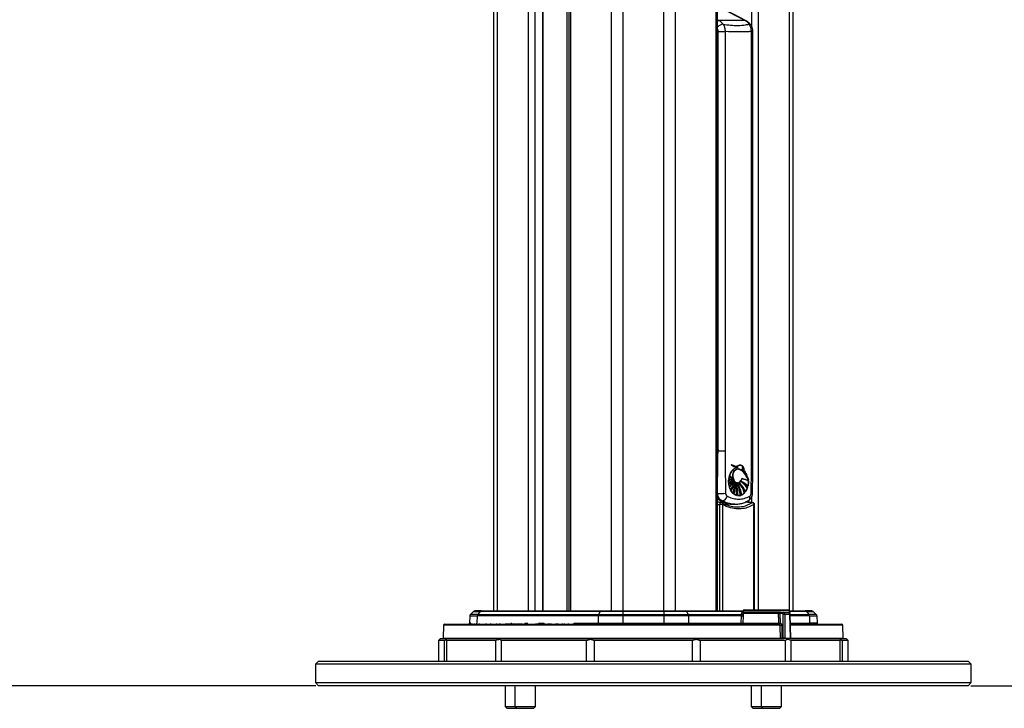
# Model space of a CAD drawing. Header units: millimetres. Extents: x 20 to 22981, y 40 to 19992.
# Tile 14 of 120: x 6171 to 7132, y 2096 to 2768. Entities that reach past the tile are written whole.
import ezdxf

# ---------------------------------------------------------------- set-up
doc = ezdxf.new("R2010")
doc.units = ezdxf.units.MM
doc.header["$LTSCALE"] = 2
doc.layers.add('COMPONENT_GEOMETRY', color=7, linetype='Continuous')
doc.styles.add('SLDTEXTSTYLE0', font='TXT', dxfattribs={"width": 0.75})
doc.dimstyles.new('SLDDIMSTYLE0', dxfattribs={"dimtxt": 100, "dimasz": 6.604, "dimexe": 0, "dimexo": 0.0625, "dimgap": 25, "dimtad": 0, "dimtih": 1, "dimtoh": 1, "dimdec": 0, "dimrnd": 1e-09, "dimzin": 12, "dimdsep": 46, "dimtxsty": 'SLDTEXTSTYLE0', "dimsah": 1, "dimcen": 0.09, "dimadec": 0, "dimazin": 3, "dimtfac": 1, "dimtdec": 0, "dimtofl": 0, "dimtmove": 0, "dimatfit": 3, "dimfxl": 1, "dimfrac": 2, "dimtolj": 1, "dimtzin": 12, "dimarcsym": 0})

# ---------------------------------------------------------------- blocks, each defined once
blk = doc.blocks.new('_D_4')
at = {"layer": 'COMPONENT_GEOMETRY', "color": 7}
for p, q in [((6638.52, 7959.49), (5476.02, 7959.49)), ((5482.37, 7959.49), (5482.37, 5203.33)), ((5282.3, 5183.02), (5251.83, 5183.02)), ((5251.83, 5183.02), (5251.83, 5024.27)), ((5682.43, 5183.02), (5712.9, 5183.02)), ((5712.9, 5183.02), (5712.9, 5024.27)), ((5251.83, 5024.27), (5282.3, 5024.27)), ((5712.9, 5024.27), (5682.43, 5024.27)), ((5482.37, 2118.49), (5482.37, 4874.65)), ((6459.75, 2118.49), (5476.02, 2118.49))]:
    blk.add_line(p, q, dxfattribs=at)
for points in [[(5482.37, 7959.49), (5481.35, 7952.89), (5483.38, 7952.89)], [(5482.37, 2118.49), (5483.38, 2125.1), (5481.35, 2125.1)]]:
    blk.add_solid(points, dxfattribs=at)
at = {"layer": 'COMPONENT_GEOMETRY', "color": 7, "char_height": 100, "attachment_point": 1, "style": 'SLDTEXTSTYLE0'}
for s, insert in [('9\'6.98"', (5282.3, 5153.18)), ('2921mm', (5209.59, 5003.56))]:
    blk.add_mtext(s, dxfattribs=dict(at, insert=insert))
blk = doc.blocks.new('_D_5')
at = {"layer": 'COMPONENT_GEOMETRY', "color": 7}
for p, q in [((10452.12, 6612.47), (10452.12, 4529.82)), ((10252.05, 4509.51), (10221.59, 4509.51)), ((10221.59, 4509.51), (10221.59, 4350.76)), ((10652.19, 4509.51), (10682.66, 4509.51)), ((10682.66, 4509.51), (10682.66, 4350.76)), ((10221.59, 4350.76), (10252.05, 4350.76)), ((10682.66, 4350.76), (10652.19, 4350.76)), ((10452.12, 2118.49), (10452.12, 4201.14)), ((7098.83, 2118.49), (10458.47, 2118.49))]:
    blk.add_line(p, q, dxfattribs=at)
for points in [[(10452.12, 6612.47), (10451.11, 6605.86), (10453.14, 6605.86)], [(10452.12, 2118.49), (10453.14, 2125.1), (10451.11, 2125.1)]]:
    blk.add_solid(points, dxfattribs=at)
at = {"layer": 'COMPONENT_GEOMETRY', "color": 7, "char_height": 100, "attachment_point": 1, "style": 'SLDTEXTSTYLE0'}
for s, insert in [('7\'4.46"', (10252.05, 4479.66)), ('2247mm', (10179.35, 4330.05))]:
    blk.add_mtext(s, dxfattribs=dict(at, insert=insert))

msp = doc.modelspace()

# ---------------------------------------------------------------- linework, layer by layer
at = {"color": 8, "linetype": 'Continuous', "lineweight": 25}
for p, q in [((6748.24, 2191.49), (6748.24, 7939.49)), ((6759.31, 7939.49), (6759.31, 2191.49)), ((6799.26, 2191.49), (6799.26, 7939.49)), ((6810.34, 7939.49), (6810.34, 2191.49)), ((6708.14, 5799.24), (6708.14, 2191.49)), ((6850.44, 2191.49), (6850.44, 5799.24)), ((6636.74, 5785.38), (6636.74, 2191.49)), ((6704.86, 2191.49), (6704.86, 5790.35)), ((6921.84, 2192.28), (6921.84, 5785.38)), ((6667.23, 2191.49), (6667.23, 5781.02)), ((6673.4, 5781.02), (6673.4, 2191.49)), ((6681.18, 2191.49), (6681.18, 5781.02)), ((6885.18, 2761.31), (6885.18, 5781.02)), ((6891.35, 5781.02), (6891.35, 2192.39)), ((6851.82, 2768), (6853.16, 2767.32)), ((6884.94, 2756.57), (6886.25, 2756.57)), ((6851.82, 2353.98), (6852.26, 2347.5)), ((6886.25, 2347.5), (6884.94, 2347.5)), ((6883.27, 2296.07), (6885.31, 2297.05)), ((6885.18, 2297.26), (6885.18, 2302.97)), ((6853.91, 2191.49), (6853.91, 2295.2)), ((6856.56, 2295.2), (6856.56, 2191.49)), ((6887.3, 2192.39), (6887.3, 2295.2)), ((6887.3, 2295.2), (6887.81, 2295.2)), ((6922.37, 2191.48), (6876.63, 2191.48)), ((6876.58, 2190.91), (6821.38, 2190.91)), ((6922.4, 2188.03), (6922.69, 2188.03)), ((6938.42, 2190.91), (6922.42, 2190.91)), ((6922.7, 2187.9), (6940.92, 2187.9)), ((6941.41, 2186.56), (6922.73, 2186.56)), ((6912.96, 2177.52), (6584.42, 2177.52)), ((6611.09, 2179.46), (6609.64, 2179.46)), ((6649.9, 2179.46), (6650.86, 2179.46)), ((6663.58, 2179.46), (6666.47, 2179.46)), ((6677.07, 2179.46), (6682.61, 2179.46)), ((6711.62, 2179.46), (6735.08, 2179.46)), ((6922.9, 2179.46), (6941.62, 2179.46)), ((6974.16, 2177.52), (6922.95, 2177.52)), ((6584.09, 2165), (6913.03, 2165)), ((6922.97, 2165), (6923.26, 2165)), ((6923.26, 2165), (6974.49, 2165))]:
    msp.add_line(p, q, dxfattribs=at)
at = {"color": 7, "linetype": 'Continuous', "lineweight": 25}
for p, q in [((6706.75, 5796.17), (6706.75, 2191.49)), ((6851.82, 2191.49), (6851.82, 5796.17)), ((6633.39, 2191.49), (6633.39, 5786.52)), ((6925.18, 5786.51), (6925.18, 2191.49)), ((6681.61, 2191.49), (6681.61, 5781.02)), ((6878.61, 2767.32), (6854.86, 2779.53)), ((6879.69, 2767.07), (6860.46, 2776.95)), ((6878.61, 2767.32), (6853.16, 2767.32)), ((6852.26, 2756.57), (6859.16, 2756.57)), ((6852.26, 2347.5), (6852.26, 2756.57)), ((6859.16, 2756.57), (6859.16, 2347.5)), ((6884.94, 2347.5), (6884.94, 2756.57)), ((6886.25, 2347.5), (6886.25, 2756.57)), ((6852.26, 2347.5), (6859.16, 2347.5)), ((6868.7, 2330.63), (6868.56, 2330.63)), ((6868.84, 2330.63), (6868.7, 2330.63)), ((6868.96, 2330.63), (6871.77, 2331.79)), ((6869.76, 2332.74), (6869.9, 2332.74)), ((6870.86, 2331.76), (6871, 2331.76)), ((6871.32, 2329.92), (6871.46, 2329.92)), ((6871.73, 2329.93), (6871.53, 2329.93)), ((6871.63, 2331.79), (6871.77, 2331.79)), ((6872.81, 2333.51), (6872.67, 2333.51)), ((6873.61, 2333.6), (6872.81, 2333.51)), ((6872.95, 2333.51), (6872.81, 2333.51)), ((6873.75, 2333.6), (6872.95, 2333.51)), ((6875.9, 2331.2), (6875.78, 2331.2)), ((6876.12, 2330.35), (6876.24, 2330.35)), ((6877.23, 2328.92), (6877.32, 2328.92)), ((6862.56, 2316.59), (6862.57, 2319.01)), ((6867.44, 2318.72), (6862.56, 2316.59)), ((6862.58, 2316.59), (6862.56, 2316.59)), ((6862.57, 2319.01), (6866.98, 2319.67)), ((6862.59, 2319.01), (6862.57, 2319.01)), ((6862.64, 2319.8), (6863.05, 2322.11)), ((6866.98, 2319.67), (6862.64, 2319.8)), ((6862.66, 2319.8), (6862.64, 2319.8)), ((6862.64, 2315.6), (6867.44, 2318.72)), ((6862.71, 2319.01), (6862.73, 2319.01)), ((6862.73, 2319.01), (6862.87, 2319.01)), ((6863.05, 2322.11), (6866.55, 2321.02)), ((6863.06, 2322.11), (6863.05, 2322.11)), ((6867.97, 2317.96), (6863.15, 2312.93)), ((6866.55, 2321.02), (6863.25, 2322.85)), ((6863.25, 2322.85), (6863.25, 2322.85)), ((6863.43, 2311.98), (6867.97, 2317.96)), ((6865.08, 2319.61), (6865.23, 2319.61)), ((6865.23, 2319.61), (6865.37, 2319.61)), ((6865.37, 2319.61), (6865.51, 2319.61)), ((6866.47, 2321.02), (6866.55, 2321.02)), ((6866.89, 2319.67), (6866.98, 2319.67)), ((6867.34, 2318.72), (6867.44, 2318.72)), ((6867.86, 2317.96), (6867.97, 2317.96)), ((6868.36, 2317.27), (6868.48, 2317.27)), ((6869.1, 2316.69), (6869.23, 2316.69)), ((6870.06, 2316.08), (6870.19, 2316.08)), ((6871.32, 2316.55), (6871.46, 2316.55)), ((6871.32, 2316.08), (6871.46, 2316.08)), ((6872.95, 2316.37), (6873.09, 2316.37)), ((6874.36, 2317.82), (6874.85, 2317.61)), ((6874.64, 2317.82), (6874.77, 2317.82)), ((6881.77, 2319.41), (6881.34, 2320.5)), ((6882.09, 2317.96), (6881.55, 2313.09)), ((6881.91, 2319.41), (6881.77, 2319.41)), ((6881.84, 2317.96), (6881.98, 2317.96)), ((6882.05, 2319.41), (6882.02, 2319.41)), ((6863.15, 2312.93), (6862.64, 2315.6)), ((6862.66, 2315.6), (6862.64, 2315.6)), ((6863.15, 2312.93), (6863.15, 2312.93)), ((6864.59, 2309.31), (6863.43, 2311.98)), ((6867.06, 2306.13), (6865.15, 2308.39)), ((6878.24, 2306.57), (6875.39, 2304.49)), ((6877.87, 2306.57), (6878.01, 2306.57)), ((6878.16, 2306.57), (6878.24, 2306.57)), ((6881.08, 2311.48), (6879.09, 2307.6)), ((6880.8, 2311.48), (6880.94, 2311.48)), ((6881.08, 2311.48), (6881.08, 2311.48)), ((6881.42, 2313.09), (6881.28, 2313.09)), ((6881.57, 2313.09), (6881.55, 2313.09)), ((6856.44, 2298.74), (6855.98, 2298.24)), ((6870.39, 2304.17), (6867.87, 2305.46)), ((6870.12, 2304.17), (6869.98, 2304.17)), ((6870.26, 2304.17), (6870.12, 2304.17)), ((6874.38, 2304.12), (6871.46, 2303.93)), ((6874.25, 2304.12), (6874.38, 2304.12)), ((6856.56, 2295.2), (6853.91, 2295.2)), ((6867.38, 2295.49), (6868.81, 2295.49)), ((6887.81, 2192.39), (6887.81, 2295.2)), ((6621.33, 2191.49), (6614.89, 2191.49)), ((6621.33, 2191.49), (6737.99, 2191.49)), ((6737.99, 2191.49), (6759.31, 2191.49)), ((6759.31, 2191.49), (6759.31, 2190.91)), ((6759.31, 2191.49), (6799.26, 2191.49)), ((6799.26, 2190.91), (6799.26, 2191.49)), ((6799.26, 2191.49), (6820.59, 2191.49)), ((6820.59, 2191.49), (6876.63, 2191.49)), ((6876.63, 2191.48), (6876.5, 2189.99)), ((6877.62, 2192.39), (6921.37, 2192.39)), ((6922.37, 2191.49), (6937.25, 2191.49)), ((6922.5, 2189.99), (6922.37, 2191.48)), ((6943.69, 2191.49), (6937.25, 2191.49)), ((6609.89, 2186.56), (6609.64, 2179.46)), ((6609.89, 2186.56), (6617.17, 2186.56)), ((6613.47, 2190.91), (6610.47, 2187.9)), ((6617.66, 2187.9), (6610.47, 2187.9)), ((6613.47, 2190.91), (6620.15, 2190.91)), ((6617.17, 2186.56), (6616.96, 2179.46)), ((6735.22, 2186.56), (6617.17, 2186.56)), ((6620.15, 2190.91), (6617.66, 2187.9)), ((6617.66, 2187.9), (6735.54, 2187.9)), ((6737.2, 2190.91), (6620.15, 2190.91)), ((6735.22, 2186.56), (6735.08, 2179.46)), ((6759.31, 2186.56), (6735.22, 2186.56)), ((6737.2, 2190.91), (6735.54, 2187.9)), ((6735.54, 2187.9), (6759.31, 2187.9)), ((6759.31, 2190.91), (6737.2, 2190.91)), ((6799.26, 2190.91), (6759.31, 2190.91)), ((6759.31, 2190.91), (6759.31, 2187.9)), ((6759.31, 2186.56), (6759.31, 2187.9)), ((6759.31, 2187.9), (6799.26, 2187.9)), ((6799.26, 2186.56), (6759.31, 2186.56)), ((6759.31, 2186.56), (6759.31, 2179.46)), ((6799.26, 2190.91), (6799.26, 2187.9)), ((6821.38, 2190.91), (6799.26, 2190.91)), ((6799.26, 2186.56), (6799.26, 2187.9)), ((6799.26, 2187.9), (6823.04, 2187.9)), ((6799.26, 2186.56), (6799.26, 2179.46)), ((6823.36, 2186.56), (6799.26, 2186.56)), ((6821.38, 2190.91), (6823.04, 2187.9)), ((6823.04, 2187.9), (6875.24, 2187.9)), ((6823.36, 2186.56), (6823.5, 2179.46)), ((6875.05, 2186.56), (6823.36, 2186.56)), ((6874.85, 2179.46), (6875.05, 2186.56)), ((6875.24, 2187.9), (6875.33, 2189.7)), ((6913.04, 2189.99), (6876.5, 2189.99)), ((6876.72, 2186.56), (6876.52, 2179.46)), ((6876.72, 2189.03), (6876.72, 2188.58)), ((6911.39, 2189.03), (6876.72, 2189.03)), ((6911.39, 2188.99), (6911.39, 2189.03)), ((6912.61, 2189.03), (6912.61, 2189.01)), ((6912.61, 2189.01), (6912.71, 2179.47)), ((6915.21, 2189.01), (6912.61, 2189.01)), ((6913.04, 2189.99), (6915.92, 2189.99)), ((6915.91, 2165), (6915.91, 2188.03)), ((6915.92, 2189.99), (6920.97, 2189.99)), ((6917.32, 2188.03), (6917.32, 2165)), ((6922.4, 2188.03), (6917.32, 2188.03)), ((6922.5, 2189.99), (6921.12, 2189.99)), ((6922.97, 2165), (6922.4, 2188.03)), ((6923.26, 2165), (6922.69, 2188.03)), ((6938.42, 2190.91), (6940.92, 2187.9)), ((6938.42, 2190.91), (6945.11, 2190.91)), ((6948.11, 2187.9), (6940.92, 2187.9)), ((6941.41, 2186.56), (6941.62, 2179.46)), ((6941.41, 2186.56), (6948.69, 2186.56)), ((6945.11, 2190.91), (6948.11, 2187.9)), ((6948.69, 2186.56), (6948.94, 2179.46)), ((6584.42, 2177.52), (6584.09, 2165)), ((6585.42, 2178.49), (6912.26, 2178.49)), ((6611.2, 2179.05), (6611.2, 2178.49)), ((6611.9, 2179.05), (6611.9, 2178.49)), ((6614.54, 2179.05), (6614.54, 2178.49)), ((6619.2, 2179.05), (6619.2, 2178.49)), ((6625.47, 2179.05), (6625.47, 2178.49)), ((6630.48, 2178.49), (6630.48, 2179.05)), ((6636.12, 2178.99), (6636.12, 2178.49)), ((6636.3, 2178.49), (6636.3, 2179.05)), ((6637.34, 2178.99), (6637.34, 2178.49)), ((6639.24, 2178.49), (6639.24, 2179.05)), ((6639.28, 2179.05), (6639.28, 2178.49)), ((6644.56, 2178.99), (6644.56, 2178.49)), ((6644.56, 2178.99), (6646.57, 2178.99)), ((6646.57, 2178.99), (6646.57, 2178.49)), ((6646.57, 2178.99), (6648.65, 2178.99)), ((6646.65, 2178.99), (6646.65, 2179.05)), ((6648.65, 2178.99), (6648.65, 2178.49)), ((6648.65, 2178.99), (6650.66, 2178.99)), ((6649.64, 2178.99), (6649.64, 2179.05)), ((6650.66, 2178.99), (6650.66, 2178.49)), ((6650.66, 2178.99), (6654.87, 2178.99)), ((6652.15, 2179.05), (6652.15, 2178.49)), ((6655.85, 2179.05), (6655.85, 2178.49)), ((6657.14, 2178.99), (6657.14, 2178.49)), ((6657.14, 2178.99), (6661.27, 2178.99)), ((6659.3, 2179.05), (6659.3, 2178.49)), ((6662.77, 2178.99), (6662.77, 2178.49)), ((6663.01, 2178.99), (6663.01, 2178.49)), ((6663.01, 2178.99), (6664.26, 2178.99)), ((6664.26, 2178.99), (6664.26, 2178.49)), ((6664.26, 2178.99), (6666.7, 2178.99)), ((6666.79, 2178.99), (6666.79, 2178.49)), ((6666.81, 2178.99), (6666.81, 2178.49)), ((6667.2, 2178.99), (6667.2, 2178.49)), ((6669.25, 2178.99), (6669.25, 2178.49)), ((6673.96, 2178.99), (6673.96, 2178.49)), ((6673.96, 2178.99), (6675.52, 2178.99)), ((6675.52, 2178.99), (6675.52, 2178.49)), ((6676.28, 2178.99), (6676.28, 2178.49)), ((6676.28, 2178.99), (6678.52, 2178.99)), ((6676.75, 2178.99), (6676.75, 2179.05)), ((6678.56, 2178.99), (6678.56, 2178.49)), ((6678.7, 2178.99), (6678.7, 2178.49)), ((6678.7, 2178.99), (6680.34, 2178.99)), ((6680.34, 2178.99), (6680.34, 2178.49)), ((6680.34, 2178.99), (6682.84, 2178.99)), ((6683.18, 2179.05), (6683.18, 2178.49)), ((6685.88, 2178.99), (6685.88, 2178.49)), ((6685.88, 2178.99), (6685.97, 2178.99)), ((6685.97, 2178.99), (6685.97, 2178.49)), ((6685.97, 2178.99), (6686.36, 2178.99)), ((6686.36, 2178.99), (6686.36, 2178.49)), ((6686.36, 2178.99), (6688.83, 2178.99)), ((6686.83, 2179.05), (6686.83, 2178.99)), ((6688.83, 2178.99), (6688.83, 2178.49)), ((6688.83, 2178.99), (6689.46, 2178.99)), ((6689.26, 2178.99), (6689.26, 2179.05)), ((6689.46, 2178.99), (6689.46, 2178.49)), ((6693.55, 2178.99), (6693.55, 2178.49)), ((6695.18, 2178.99), (6695.18, 2178.49)), ((6695.18, 2178.99), (6695.42, 2178.99)), ((6695.89, 2179.05), (6695.89, 2178.49)), ((6696.71, 2178.99), (6696.71, 2178.49)), ((6700.42, 2178.49), (6700.42, 2179.05)), ((6700.45, 2178.49), (6700.45, 2179.05)), ((6702.06, 2179.05), (6702.06, 2178.49)), ((6706.32, 2178.99), (6706.32, 2178.49)), ((6706.36, 2178.49), (6706.36, 2179.05)), ((6710.74, 2178.99), (6710.74, 2178.49)), ((6711.13, 2178.49), (6711.13, 2179.05)), ((6735.08, 2179.46), (6759.31, 2179.46)), ((6759.31, 2178.49), (6759.31, 2179.46)), ((6759.31, 2179.46), (6799.26, 2179.46)), ((6799.26, 2178.49), (6799.26, 2179.46)), ((6799.26, 2179.46), (6823.5, 2179.46)), ((6823.5, 2179.46), (6874.85, 2179.46)), ((6876.52, 2179.46), (6911.49, 2179.46)), ((6912.71, 2179.47), (6912.96, 2179.47)), ((6914.35, 2177.53), (6914.43, 2165)), ((6922.93, 2178.49), (6973.16, 2178.49)), ((6948.94, 2179.46), (6941.62, 2179.46)), ((6974.49, 2165), (6974.16, 2177.52)), ((6581.29, 2164.49), (6579.29, 2162.49)), ((6579.29, 2162.49), (6579.29, 2142.49)), ((6585.15, 2162.49), (6579.29, 2162.49)), ((6581.29, 2164.49), (6916.29, 2164.49)), ((6585.15, 2142.49), (6585.15, 2162.49)), ((6635.2, 2162.49), (6587.12, 2162.49)), ((6587.12, 2162.49), (6587.12, 2142.49)), ((6635.2, 2142.49), (6635.2, 2162.49)), ((6723.86, 2162.49), (6640.59, 2162.49)), ((6640.59, 2162.49), (6640.59, 2142.49)), ((6723.86, 2142.49), (6723.86, 2162.49)), ((6827.37, 2162.49), (6731.21, 2162.49)), ((6731.21, 2162.49), (6731.21, 2142.49)), ((6827.37, 2142.49), (6827.37, 2162.49)), ((6917.99, 2162.49), (6834.72, 2162.49)), ((6834.72, 2162.49), (6834.72, 2142.49)), ((6914.43, 2165), (6915.91, 2165)), ((6916.26, 2164.49), (6916.08, 2164.49)), ((6916.97, 2164.49), (6916.26, 2164.49)), ((6922.61, 2164.49), (6916.97, 2164.49)), ((6917.32, 2165), (6922.97, 2165)), ((6917.99, 2142.49), (6917.99, 2162.49)), ((6922.76, 2164.49), (6922.61, 2164.49)), ((6922.76, 2164.49), (6977.29, 2164.49)), ((6971.45, 2162.49), (6923.38, 2162.49)), ((6923.38, 2162.49), (6923.38, 2142.49)), ((6971.45, 2142.49), (6971.45, 2162.49)), ((6979.29, 2162.49), (6973.42, 2162.49)), ((6973.42, 2162.49), (6973.42, 2142.49)), ((6979.29, 2162.49), (6977.29, 2164.49)), ((6979.29, 2142.49), (6979.29, 2162.49)), ((6462.29, 2142.49), (6459.29, 2139.49)), ((6459.29, 2139.49), (6459.29, 2121.49)), ((7005.56, 2139.49), (6459.29, 2139.49)), ((6462.29, 2142.49), (7003.44, 2142.49)), ((7003.44, 2142.49), (7096.29, 2142.49)), ((7099.29, 2139.49), (7005.56, 2139.49)), ((7099.29, 2139.49), (7096.29, 2142.49)), ((7099.29, 2121.49), (7099.29, 2139.49)), ((6459.29, 2121.49), (6462.29, 2118.49)), ((6459.29, 2121.49), (7005.56, 2121.49)), ((7003.44, 2118.49), (6462.29, 2118.49)), ((6644.32, 2118.49), (6644.32, 2098.15)), ((6654.04, 2118.49), (6654.04, 2098.15)), ((6674.04, 2098.15), (6674.04, 2118.49)), ((6884.54, 2118.49), (6884.54, 2098.15)), ((6894.26, 2118.49), (6894.26, 2098.15)), ((6914.26, 2098.15), (6914.26, 2118.49)), ((7096.29, 2118.49), (7003.44, 2118.49)), ((7005.56, 2121.49), (7099.29, 2121.49)), ((7096.29, 2118.49), (7099.29, 2121.49)), ((6644.32, 2098.15), (6645.98, 2096.49)), ((6644.32, 2098.15), (6654.04, 2098.15)), ((6645.98, 2096.49), (6655.7, 2096.49)), ((6654.04, 2098.15), (6655.7, 2096.49)), ((6654.04, 2098.15), (6665.95, 2098.15)), ((6655.7, 2096.49), (6665.63, 2096.49)), ((6665.63, 2096.49), (6672.38, 2096.49)), ((6665.95, 2098.15), (6674.04, 2098.15)), ((6672.38, 2096.49), (6674.04, 2098.15)), ((6884.54, 2098.15), (6886.19, 2096.49)), ((6884.54, 2098.15), (6894.26, 2098.15)), ((6886.19, 2096.49), (6895.92, 2096.49)), ((6894.26, 2098.15), (6895.92, 2096.49)), ((6894.26, 2098.15), (6914.26, 2098.15)), ((6895.92, 2096.49), (6912.6, 2096.49)), ((6912.6, 2096.49), (6914.26, 2098.15))]:
    msp.add_line(p, q, dxfattribs=at)
at = {"color": 8, "linetype": 'Continuous', "lineweight": 25, "flags": 128}
for points in [[(6851.82, 2767.01), (6852.44, 2767.23), (6853.16, 2767.32)], [(6878.61, 2767.32), (6879.28, 2767.23), (6879.69, 2767.07)], [(6855.37, 2297.19), (6855.17, 2297.18), (6854.85, 2297.07), (6854.56, 2296.85), (6854.3, 2296.53), (6854.1, 2296.13), (6853.97, 2295.68), (6853.91, 2295.2)], [(6855.17, 2298.41), (6855.5, 2298.29), (6855.98, 2298.24)], [(6856.56, 2295.2), (6856.64, 2295.56), (6856.67, 2295.9), (6856.64, 2296.22), (6856.56, 2296.5), (6856.43, 2296.73), (6856.25, 2296.9), (6856.18, 2296.95)], [(6885.98, 2297.19), (6885.67, 2297.17), (6885.31, 2297.05)], [(6858.66, 2295.65), (6860.12, 2296.09), (6860.71, 2296.29)]]:
    msp.add_lwpolyline(points, dxfattribs=at)
at = {"color": 7, "linetype": 'Continuous', "lineweight": 25, "flags": 128}
for points in [[(6868.37, 2318.01), (6867.82, 2318.74), (6866.98, 2320.59), (6866.61, 2322.72), (6866.74, 2324.9), (6867.37, 2326.91), (6868.43, 2328.52), (6869.79, 2329.56), (6871.32, 2329.92)], [(6862.97, 2322.85), (6863.36, 2322.58), (6863.44, 2322.53)], [(6862.77, 2295.78), (6860.97, 2295.12), (6860.43, 2294.94)], [(6911.49, 2179.46), (6911.46, 2181.45), (6911.39, 2188.99)], [(6734.52, 2178.49), (6734.63, 2178.51), (6734.73, 2178.56), (6734.83, 2178.65), (6734.91, 2178.77), (6734.98, 2178.92), (6735.03, 2179.08), (6735.06, 2179.27), (6735.08, 2179.46)], [(6824.05, 2178.49), (6823.95, 2178.51), (6823.85, 2178.56), (6823.75, 2178.65), (6823.67, 2178.77), (6823.6, 2178.92), (6823.55, 2179.08), (6823.51, 2179.27), (6823.5, 2179.46)], [(6912, 2178.49), (6911.9, 2178.51), (6911.81, 2178.56), (6911.72, 2178.65), (6911.64, 2178.77), (6911.58, 2178.92), (6911.53, 2179.08), (6911.5, 2179.27), (6911.49, 2179.46)], [(6913.03, 2165), (6913.03, 2166.49), (6912.98, 2174.49), (6912.96, 2177.52)]]:
    msp.add_lwpolyline(points, dxfattribs=at)
at = {"color": 8, "linetype": 'Continuous', "lineweight": 25}
for centre, radius, start, end in [((6857.89, 2755.82), 7.96, 95.1273, 139.71754), ((6882.83, 2761.97), 1.79, 39.13605, 96.20977), ((6879.63, 2302.02), 3.76, 308.2872, 21.50718), ((6884.71, 2299.45), 6.77, 80.23765, 91.38158), ((6615.81, 2179.48), 1.15, 333.97648, 358.58536)]:
    msp.add_arc(centre, radius, start, end, dxfattribs=at)
at = {"color": 7, "linetype": 'Continuous', "lineweight": 25}
for centre, radius, start, end in [((6847.66, 2757.06), 11.64, 35.05826, 61.79864), ((6873.11, 2757.06), 11.64, 35.05826, 61.79864), ((6876.38, 2319.44), 13.7, 132.43338, 165.58916), ((6875.43, 2320), 12.51, 121.78298, 166.83621), ((6870.9, 2339.89), 8.14, 223.19603, 268.67376), ((6870.03, 2340.78), 8.11, 232.71303, 249.31025), ((6871.05, 2339.89), 8.14, 223.19603, 268.67376), ((6871.49, 2340.56), 8.92, 224.34549, 249.52524), ((6871.13, 2339.81), 8.04, 223.04936, 273.57051), ((6869.74, 2339.92), 7.17, 231.29199, 296.67499), ((6875.62, 2317.91), 14.48, 106.54691, 118.52228), ((6875.76, 2317.91), 14.48, 106.54691, 118.52228), ((6841.75, 2299.46), 44.71, 26.50258, 40.77639), ((6841.89, 2299.46), 44.71, 26.50258, 40.77639), ((6842.04, 2299.46), 44.71, 26.50258, 40.77639), ((6838.98, 2303.81), 45.51, 25.92255, 33.47662), ((6837.17, 2302.69), 47.76, 20.49966, 33.31402), ((6837.31, 2302.69), 47.76, 20.49966, 33.31402), ((6858.02, 2332.53), 16.51, 285.03304, 303.18984), ((6862.43, 2332.51), 13.5, 269.48827, 288.02967), ((6865.09, 2338.72), 19.11, 261.85674, 269.99295), ((6855.65, 2330.7), 16.53, 294.00903, 310.75607), ((6881.96, 2317.7), 19.55, 176.16309, 183.2594), ((6858.16, 2332.53), 16.51, 285.03304, 303.18984), ((6862.57, 2332.51), 13.5, 269.48827, 288.02967), ((6881.16, 2317.79), 18.75, 166.68475, 173.83257), ((6865.22, 2338.68), 19.07, 261.85108, 274.58847), ((6865.23, 2338.72), 19.11, 261.85674, 269.99295), ((6855.65, 2330.95), 16.82, 294.13053, 311.91553), ((6882.1, 2317.7), 19.55, 176.16309, 183.2594), ((6858.3, 2332.53), 16.51, 285.03304, 303.18984), ((6862.71, 2332.51), 13.5, 269.48827, 288.02967), ((6881.3, 2317.79), 18.75, 166.68475, 173.83257), ((6865.37, 2338.68), 19.07, 261.85108, 274.58847), ((6855.73, 2331.04), 16.93, 294.16232, 313.26752), ((6869.11, 2336.16), 15.42, 245.74487, 259.0658), ((6845.27, 2334.13), 27.56, 309.68939, 324.05583), ((6869.25, 2336.16), 15.42, 245.74487, 259.0658), ((6845.41, 2334.13), 27.56, 309.68939, 324.05583), ((6869.39, 2336.16), 15.42, 245.74487, 259.0658), ((6875.18, 2340.41), 21.32, 235.50135, 245.44903), ((6845.55, 2334.13), 27.56, 309.68939, 324.05583), ((6875.32, 2340.41), 21.32, 235.50135, 245.44903), ((6844.14, 2330.81), 26.85, 315.47828, 329.49935), ((6844.06, 2331), 27.14, 315.52067, 331.28045), ((6839.61, 2326.01), 29.78, 325.90412, 342.94103), ((6839.75, 2326.01), 29.78, 325.90412, 342.94103), ((6839.89, 2326.01), 29.78, 325.90412, 342.94103), ((6833.43, 2325.06), 35.79, 332.22831, 347.42264), ((6814.87, 2322.09), 54.22, 342.87571, 354.28208), ((6815.01, 2322.09), 54.22, 342.87571, 354.28208), ((6815.15, 2322.09), 54.22, 342.87571, 354.28208), ((6827.94, 2315.92), 41.17, 345.29264, 1.07443), ((6828.65, 2309.44), 41.66, 352.74297, 9.18016), ((6828.79, 2309.44), 41.66, 352.74297, 9.18016), ((6830.66, 2305.84), 40.7, 357.30659, 14.56702), ((6828.93, 2309.44), 41.66, 352.74297, 9.18016), ((6835.12, 2300.96), 38.97, 4.65761, 22.83272), ((6835.26, 2300.96), 38.97, 4.65761, 22.83272), ((6839.66, 2298.85), 36.05, 8.9968, 28.55241), ((6835.4, 2300.96), 38.97, 4.65761, 22.83272), ((6848.56, 2297.29), 30.75, 17.55832, 38.34998), ((6848.7, 2297.29), 30.75, 17.55832, 38.34998), ((6869.74, 2321.95), 5.79, 302.85028, 345.2479), ((6855.69, 2297.92), 25.27, 22.51942, 46.90235), ((6848.84, 2297.29), 30.75, 17.55832, 38.34998), ((6859.7, 2296.5), 25.87, 35.37537, 55.49447), ((6866.41, 2298.56), 20.89, 44.06047, 67.21837), ((6859.84, 2296.5), 25.87, 35.37537, 55.49447), ((6866.55, 2298.56), 20.89, 44.06047, 67.21837), ((6859.99, 2296.5), 25.87, 35.37537, 55.49447), ((6872.77, 2304.18), 16.49, 56.65008, 81.03221), ((6872.92, 2304.18), 16.49, 56.65008, 81.03221), ((6873.06, 2304.18), 16.49, 56.65008, 81.03221), ((6862.87, 2317.68), 19.11, 346.09475, 0.83742), ((6863.01, 2317.68), 19.11, 346.09475, 0.83742), ((6881.06, 2317.6), 18.64, 186.15334, 194.4983), ((6881.2, 2317.6), 18.64, 186.15334, 194.4983), ((6844.61, 2330.29), 26.05, 315.33829, 326.62619), ((6878.36, 2316.78), 15.82, 197.63576, 208.15336), ((6878.5, 2316.78), 15.82, 197.63576, 208.15336), ((6835.21, 2324.13), 33.53, 331.99058, 338.82861), ((6834, 2324.76), 35.02, 332.12048, 345.04792), ((6874.85, 2314.68), 11.73, 212.44441, 226.82106), ((6874.99, 2314.68), 11.73, 212.44441, 226.82106), ((6827.9, 2315.9), 41.06, 345.28288, 359.39648), ((6830.33, 2305.84), 40.9, 357.3282, 12.43134), ((6839.11, 2298.75), 36.46, 9.05436, 26.31506), ((6855.29, 2297.78), 25.56, 22.59192, 45.01691), ((6871.46, 2312.84), 9.18, 294.50808, 316.88964), ((6867.23, 2316.24), 14.51, 323.44498, 340.82647), ((6867.37, 2316.24), 14.51, 323.44498, 340.82647), ((6852.33, 2496.39), 190.31, 269.84233, 272.18922), ((6855.22, 2295.2), 2, 61.40725, 85.72449), ((6855.25, 2304.63), 6.01, 281.45551, 348.1627), ((6872.72, 2312), 8.2, 232.80626, 252.54451), ((6872.34, 2310.85), 6.99, 261.6391, 285.85387), ((6884.97, 2294.69), 2.38, 12.20512, 81.65538), ((6885.81, 2295.2), 2, 0, 85.08454), ((6614.89, 2189.49), 2, 90, 135), ((6621.36, 2189.95), 1.54, 91.18426, 141.71565), ((6738.09, 2190.53), 0.967, 96.42053, 157.16184), ((6820.48, 2190.53), 0.967, 22.83816, 83.57947), ((6877.62, 2191.39), 1, 90, 175), ((6921.37, 2191.39), 1, 5, 90), ((6937.21, 2189.95), 1.54, 38.28435, 88.81574), ((6943.69, 2189.49), 2, 45, 90), ((6611.88, 2186.49), 2, 135, 178), ((6619.37, 2186.52), 2.21, 141.19481, 179.00198), ((6738.16, 2186.56), 2.95, 152.89784, 180.02091), ((6820.41, 2186.56), 2.95, 359.97909, 27.10216), ((6875.89, 2193.61), 7.1, 263.24647, 276.75353), ((6875.72, 2188.81), 1.03, 242.34455, 346.58341), ((6877.72, 2188.99), 1, 90.00306, 178.00336), ((6912, 2208.41), 19.4, 268.18589, 271.81411), ((6911.65, 2213.61), 24.62, 269.38381, 272.24356), ((6916.09, 2189.12), 0.887, 101.22551, 187.30015), ((6916.62, 2154.47), 33.57, 88.79313, 91.20687), ((6939.2, 2186.52), 2.21, 0.99802, 38.80519), ((6946.69, 2186.49), 2, 2, 45), ((6585.42, 2177.49), 1, 90, 178.5), ((6608.64, 2179.49), 1, 270, 358), ((6875.72, 2179.34), 0.874, 172.60988, 257.30025), ((6875.69, 2186.81), 7.4, 263.53339, 276.46661), ((6875.53, 2179.49), 0.997, 270.16879, 358.18399), ((6911.75, 2204.09), 24.64, 269.39086, 272.24078), ((6911.83, 2179.36), 0.887, 281.22551, 7.30015), ((6912.08, 2179.36), 0.887, 281.22551, 7.30015), ((6913.49, 2204.88), 27.36, 268.90059, 271.81724), ((6923.61, 2179.49), 1, 226.07558, 270), ((6942.54, 2179.41), 0.921, 177.00477, 264.5302), ((6949.94, 2179.49), 1, 182, 270), ((6973.16, 2177.49), 1, 1.5, 90), ((6584.59, 2164.99), 0.5, 178.5, 270), ((6912.59, 2164.93), 0.449, 282.89249, 9.66299), ((6914.87, 2164.93), 0.449, 171.20543, 258.38327), ((6916.35, 2164.93), 0.449, 171.20543, 258.38327), ((6916.88, 2164.93), 0.449, 281.61673, 8.79457), ((6922.52, 2164.93), 0.449, 281.61673, 8.79457), ((6922.76, 2164.99), 0.5, 270, 1.99838), ((6973.99, 2164.99), 0.5, 270, 1.5)]:
    msp.add_arc(centre, radius, start, end, dxfattribs=at)
at = {"color": 8, "linetype": 'Continuous', "lineweight": 25}
for centre, major_axis, ratio, start_param, end_param in [((6864.03, 2342.57), (-6.6, 46.86), 0.700084, 2.699795, 3.024227), ((7397.66, 2348.62), (827.18, 0), 0.085703, 3.991727, 3.995077)]:
    msp.add_ellipse(centre, major_axis=major_axis, ratio=ratio, start_param=start_param, end_param=end_param, dxfattribs=at)
at = {"color": 7, "linetype": 'Continuous', "lineweight": 25}
for centre, major_axis, ratio, start_param, end_param in [((6864.03, 2342.57), (-6.6, 46.86), 0.700084, 3.024227, 3.043236), ((6915.2, 2188.01), (0.025, 1), 0.706891, 4.747285, 6.300628), ((6915.91, 2187.99), (0.02, 2), 0.707053, 4.738568, 6.291911), ((6920.99, 2187.99), (-0.02, 2), 0.707053, 4.721116, 6.274459), ((6916.62, 2164.99), (1, 0), 0.012339, 0.78555, 2.356042)]:
    msp.add_ellipse(centre, major_axis=major_axis, ratio=ratio, start_param=start_param, end_param=end_param, dxfattribs=at)
at = {"color": 8, "linetype": 'Continuous', "lineweight": 25}
for points, knots in [([(6852.26, 2756.57), (6852.23, 2757.26), (6852.2, 2758.08), (6851.88, 2758.74), (6851.82, 2758.86)], [0, 0, 0, 0, 0.829793, 1, 1, 1, 1]), ([(6851.82, 2310.07), (6851.83, 2317.43), (6851.85, 2329.91), (6852.14, 2342.39), (6852.26, 2347.5)], [0, 0, 0, 0, 0.590364, 1, 1, 1, 1]), ([(6851.82, 2302.11), (6851.98, 2301.78), (6852.49, 2300.71), (6853.9, 2299.28), (6855.28, 2298.59), (6855.98, 2298.24)], [0, 0, 0, 0, 0.178881, 0.582691, 1, 1, 1, 1]), ([(6868.58, 2295.52), (6866.83, 2295.64), (6863.18, 2295.89), (6859.12, 2297.36), (6856.87, 2298.52), (6856.44, 2298.74)], [0, 0, 0, 0, 0.429458, 0.890484, 1, 1, 1, 1]), ([(6885.31, 2297.05), (6884.44, 2297.12), (6882.31, 2297.3), (6880.18, 2297.49), (6878.93, 2297.59)], [0, 0, 0, 0, 0.411678, 1, 1, 1, 1])]:
    msp.add_open_spline(points, degree=3, knots=knots, dxfattribs=at)
at = {"color": 7, "linetype": 'Continuous', "lineweight": 25}
for points, knots in [([(6857.18, 2763.75), (6857.28, 2763.6), (6857.92, 2762.65), (6858.92, 2760.35), (6859.08, 2757.9), (6859.16, 2756.57)], [0, 0, 0, 0, 0.080964, 0.502945, 1, 1, 1, 1]), ([(6857.18, 2763.75), (6859.62, 2763.41), (6864.51, 2762.73), (6871.89, 2762.41), (6877.93, 2762.9), (6881.48, 2763.54), (6882.64, 2763.75)], [0, 0, 0, 0, 0.261251, 0.524518, 0.84544, 1, 1, 1, 1]), ([(6884.22, 2763.1), (6883.85, 2763.57), (6882.86, 2764.83), (6881.31, 2766.16), (6880.08, 2766.85), (6879.69, 2767.07)], [0, 0, 0, 0, 0.289258, 0.775966, 1, 1, 1, 1]), ([(6884.94, 2756.57), (6884.81, 2757.9), (6884.57, 2760.35), (6883.44, 2762.65), (6882.75, 2763.6), (6882.64, 2763.75)], [0, 0, 0, 0, 0.497055, 0.919036, 1, 1, 1, 1]), ([(6886.22, 2756.57), (6886.23, 2756.76), (6886.26, 2757.79), (6885.9, 2759.69), (6885.19, 2761.73), (6884.42, 2762.74), (6884.17, 2763.06)], [0, 0, 0, 0, 0.0787079, 0.4410404, 0.8207883, 1, 1, 1, 1]), ([(6884.94, 2756.57), (6883.71, 2756.5), (6879.7, 2756.26), (6871.26, 2756), (6863.71, 2756.36), (6859.16, 2756.57)], [0, 0, 0, 0, 0.149319, 0.486813, 1, 1, 1, 1]), ([(6859.16, 2347.5), (6859.17, 2342.4), (6859.2, 2328.64), (6859.44, 2314.88), (6859.6, 2306.22)], [0, 0, 0, 0, 0.370215, 1, 1, 1, 1]), ([(6884.54, 2306.22), (6884.68, 2314.88), (6884.91, 2328.64), (6884.93, 2342.4), (6884.94, 2347.5)], [0, 0, 0, 0, 0.6297853, 1, 1, 1, 1]), ([(6885.84, 2306.12), (6885.89, 2308.89), (6886.14, 2321.36), (6886.29, 2335.15), (6886.23, 2346.18), (6886.22, 2347.5)], [0, 0, 0, 0, 0.200375, 0.904363, 1, 1, 1, 1]), ([(6863.25, 2322.85), (6863.78, 2324.23), (6864.83, 2327), (6867.04, 2329.45), (6868.51, 2330.35), (6868.96, 2330.63)], [0, 0, 0, 0, 0.408816, 0.817629, 1, 1, 1, 1]), ([(6865.31, 2334.32), (6866.33, 2333.74), (6868.38, 2332.58), (6871.13, 2332.68), (6872.63, 2333.31), (6873.09, 2333.51)], [0, 0, 0, 0, 0.407312, 0.814632, 1, 1, 1, 1]), ([(6871.77, 2331.79), (6870.63, 2331.83), (6868.34, 2331.9), (6866.32, 2333.52), (6865.31, 2334.32)], [0, 0, 0, 0, 0.499468, 1, 1, 1, 1]), ([(6871.46, 2329.92), (6870.93, 2329.85), (6869.86, 2329.7), (6868.43, 2328.55), (6867.33, 2326.85), (6866.71, 2324.73), (6866.62, 2322.45), (6867.08, 2320.25), (6868.04, 2318.39), (6869.39, 2317.08), (6870.95, 2316.46), (6872.57, 2316.6), (6874.05, 2317.5), (6875.14, 2318.88), (6875.57, 2320.01), (6875.75, 2320.47)], [0, 0, 0, 0, 0.078696, 0.157392, 0.236095, 0.314802, 0.393497, 0.472181, 0.55087, 0.629574, 0.70828, 0.786977, 0.865665, 0.944358, 1, 1, 1, 1]), ([(6871.18, 2329.92), (6871.76, 2329.88), (6872.83, 2329.79), (6874.05, 2328.97), (6874.95, 2328.92), (6875.45, 2328.88), (6875.67, 2328.72), (6875.75, 2328.66)], [0, 0, 0, 0, 0.369936, 0.682977, 0.841031, 0.942257, 1, 1, 1, 1]), ([(6871.18, 2329.92), (6872.04, 2329.73), (6873.28, 2329.44), (6874.64, 2328.9), (6875.34, 2328.92), (6875.62, 2328.75), (6875.75, 2328.66)], [0, 0, 0, 0, 0.559889, 0.805798, 0.903562, 1, 1, 1, 1]), ([(6871.32, 2329.92), (6872.18, 2329.73), (6873.42, 2329.44), (6874.78, 2328.9), (6875.48, 2328.92), (6875.76, 2328.75), (6875.9, 2328.66)], [0, 0, 0, 0, 0.559889, 0.805798, 0.903562, 1, 1, 1, 1]), ([(6876.01, 2328.66), (6875.91, 2328.73), (6875.58, 2328.95), (6874.82, 2328.87), (6873.84, 2329.32), (6872.69, 2329.86), (6871.88, 2329.9), (6871.46, 2329.92)], [0, 0, 0, 0, 0.076678, 0.228327, 0.480722, 0.736716, 1, 1, 1, 1]), ([(6877.09, 2328.92), (6877.11, 2329.3), (6877.17, 2330.06), (6876.9, 2331.21), (6876.39, 2332.31), (6875.59, 2333.24), (6874.44, 2333.77), (6873.47, 2333.79), (6872.91, 2333.55), (6872.81, 2333.51)], [0, 0, 0, 0, 0.125845, 0.251052, 0.393403, 0.557567, 0.726466, 0.952102, 1, 1, 1, 1]), ([(6873.09, 2333.51), (6873.52, 2333.62), (6874.31, 2333.83), (6875.5, 2333.49), (6876.44, 2332.63), (6877.1, 2331.39), (6877.42, 2330.08), (6877.35, 2329.25), (6877.32, 2328.92)], [0, 0, 0, 0, 0.203305, 0.377232, 0.557372, 0.722911, 0.890069, 1, 1, 1, 1]), ([(6873.44, 2329.32), (6873.68, 2329.19), (6874.15, 2328.95), (6874.81, 2328.92), (6875.31, 2328.88), (6875.53, 2328.72), (6875.61, 2328.66)], [0, 0, 0, 0, 0.335503, 0.666794, 0.878967, 1, 1, 1, 1]), ([(6876.94, 2328.92), (6876.97, 2329.3), (6877.03, 2330.05), (6876.69, 2331.52), (6875.82, 2332.99), (6874.61, 2333.78), (6873.89, 2333.66), (6873.71, 2333.62)], [0, 0, 0, 0, 0.150506, 0.300337, 0.598758, 0.896407, 1, 1, 1, 1]), ([(6877.23, 2328.92), (6877.26, 2329.3), (6877.31, 2330.05), (6876.97, 2331.52), (6876.11, 2332.98), (6874.97, 2333.76), (6874.34, 2333.67), (6874.24, 2333.65)], [0, 0, 0, 0, 0.157844, 0.31498, 0.627951, 0.940113, 1, 1, 1, 1]), ([(6875.68, 2331.05), (6875.69, 2331.08), (6875.71, 2331.12), (6875.77, 2331.17), (6875.86, 2331.21), (6876.01, 2331.2), (6876.2, 2331.1), (6876.35, 2330.94), (6876.44, 2330.78), (6876.47, 2330.67), (6876.48, 2330.57), (6876.46, 2330.49), (6876.42, 2330.42), (6876.36, 2330.37), (6876.25, 2330.34), (6876.08, 2330.37), (6875.9, 2330.48), (6875.76, 2330.65), (6875.69, 2330.8), (6875.67, 2330.91), (6875.67, 2331), (6875.68, 2331.04), (6875.68, 2331.05)], [0, 0, 0, 0, 0.024513, 0.048902, 0.088765, 0.153507, 0.255542, 0.360865, 0.409297, 0.450091, 0.477057, 0.504228, 0.527613, 0.557644, 0.602381, 0.676251, 0.785499, 0.872894, 0.919909, 0.956171, 0.982207, 1, 1, 1, 1]), ([(6882.02, 2319.41), (6881.14, 2321.08), (6879.37, 2324.46), (6877.14, 2327.25), (6876.01, 2328.66)], [0, 0, 0, 0, 0.495447, 1, 1, 1, 1]), ([(6877.32, 2328.92), (6878.21, 2327.46), (6880, 2324.51), (6881.34, 2321.12), (6882.02, 2319.41)], [0, 0, 0, 0, 0.495687, 1, 1, 1, 1]), ([(6868.48, 2317.27), (6867.97, 2315.85), (6866.93, 2312.95), (6865.38, 2310.54), (6864.59, 2309.31)], [0, 0, 0, 0, 0.4921251, 1, 1, 1, 1]), ([(6865.15, 2308.39), (6865.83, 2309.75), (6867.21, 2312.52), (6868.05, 2315.67), (6868.48, 2317.27)], [0, 0, 0, 0, 0.492962, 1, 1, 1, 1]), ([(6869.23, 2316.69), (6869, 2314.89), (6868.54, 2311.27), (6867.56, 2307.85), (6867.06, 2306.13)], [0, 0, 0, 0, 0.4954076, 1, 1, 1, 1]), ([(6867.87, 2305.46), (6868.28, 2307.25), (6869.12, 2310.9), (6869.19, 2314.74), (6869.23, 2316.69)], [0, 0, 0, 0, 0.490764, 1, 1, 1, 1]), ([(6870.19, 2316.08), (6870.4, 2314.46), (6870.82, 2311.18), (6870.73, 2307.15), (6870.47, 2304.83), (6870.39, 2304.17)], [0, 0, 0, 0, 0.410916, 0.833749, 1, 1, 1, 1]), ([(6871.46, 2303.93), (6871.48, 2305.56), (6871.51, 2308.88), (6870.95, 2312.96), (6870.38, 2315.31), (6870.19, 2316.08)], [0, 0, 0, 0, 0.395465, 0.802398, 1, 1, 1, 1]), ([(6871.46, 2316.08), (6872.02, 2314.61), (6873.16, 2311.63), (6874.02, 2307.53), (6874.29, 2304.98), (6874.38, 2304.12)], [0, 0, 0, 0, 0.392553, 0.796491, 1, 1, 1, 1]), ([(6875.39, 2304.49), (6875.07, 2306.07), (6874.42, 2309.29), (6873, 2313.14), (6871.87, 2315.29), (6871.46, 2316.08)], [0, 0, 0, 0, 0.381125, 0.773301, 1, 1, 1, 1]), ([(6873.09, 2316.37), (6873.92, 2315.24), (6875.6, 2312.95), (6877.22, 2309.52), (6877.99, 2307.29), (6878.24, 2306.57)], [0, 0, 0, 0, 0.395931, 0.803347, 1, 1, 1, 1]), ([(6879.09, 2307.6), (6878.5, 2308.85), (6877.31, 2311.39), (6875.22, 2314.28), (6873.71, 2315.77), (6873.09, 2316.37)], [0, 0, 0, 0, 0.366427, 0.743475, 1, 1, 1, 1]), ([(6874.77, 2317.82), (6875.91, 2316.96), (6878.21, 2315.23), (6880.12, 2312.74), (6881.08, 2311.48)], [0, 0, 0, 0, 0.493177, 1, 1, 1, 1]), ([(6881.55, 2313.09), (6880.52, 2314.07), (6878.42, 2316.07), (6876, 2317.23), (6874.77, 2317.82)], [0, 0, 0, 0, 0.492715, 1, 1, 1, 1]), ([(6875.75, 2320.47), (6876.84, 2320.24), (6879.04, 2319.78), (6881.06, 2318.57), (6882.09, 2317.96)], [0, 0, 0, 0, 0.4934454, 1, 1, 1, 1]), ([(6856.44, 2298.74), (6855.68, 2299.18), (6854.4, 2299.91), (6852.95, 2301.81), (6852.05, 2303.83), (6851.88, 2305.4), (6851.8, 2306.08)], [0, 0, 0, 0, 0.305588, 0.505839, 0.786, 1, 1, 1, 1]), ([(6851.82, 2301.49), (6851.84, 2301.46), (6852.17, 2300.76), (6853.25, 2299.71), (6854.41, 2298.7), (6855.13, 2298.45), (6855.19, 2298.43)], [0, 0, 0, 0, 0.019162, 0.486801, 0.958296, 1, 1, 1, 1]), ([(6855.37, 2297.19), (6854.2, 2297.28), (6853.02, 2297.36), (6851.84, 2297.46), (6851.82, 2297.46)], [0, 0, 0, 0, 0.987932, 1, 1, 1, 1]), ([(6855.18, 2298.41), (6855.91, 2298.08), (6857.94, 2297.14), (6861.39, 2296.12), (6864.53, 2295.52), (6866.29, 2295.56), (6866.69, 2295.57)], [0, 0, 0, 0, 0.1949225, 0.5470575, 0.8965195, 1, 1, 1, 1]), ([(6855.79, 2297.05), (6857.77, 2296.1), (6861.89, 2294.13), (6868.38, 2292.84), (6874.58, 2293.01), (6879.61, 2294.15), (6882.26, 2295.54), (6883.27, 2296.07)], [0, 0, 0, 0, 0.214381, 0.445081, 0.682506, 0.879394, 1, 1, 1, 1]), ([(6859.6, 2306.22), (6859.62, 2305.96), (6859.66, 2305.36), (6859.96, 2304.59), (6860.45, 2303.86), (6860.87, 2303.57), (6861.13, 2303.4)], [0, 0, 0, 0, 0.2084648, 0.4851414, 0.6864177, 1, 1, 1, 1]), ([(6861.13, 2303.4), (6861.52, 2303.2), (6863.52, 2302.18), (6867.27, 2300.89), (6872.5, 2300.29), (6877.93, 2300.91), (6881.38, 2302.56), (6883.13, 2303.4)], [0, 0, 0, 0, 0.053725, 0.273888, 0.500206, 0.745779, 1, 1, 1, 1]), ([(6868.56, 2295.55), (6869.6, 2295.55), (6871.98, 2295.56), (6875.63, 2296.33), (6879.09, 2297.49), (6881.11, 2298.65), (6881.94, 2299.13)], [0, 0, 0, 0, 0.222485, 0.510036, 0.799634, 1, 1, 1, 1]), ([(6885.98, 2297.19), (6884.96, 2297.28), (6882.77, 2297.46), (6880.58, 2297.66), (6879.4, 2297.76)], [0, 0, 0, 0, 0.463056, 1, 1, 1, 1]), ([(6881.94, 2299.09), (6882.42, 2299.4), (6883.45, 2300.06), (6884.64, 2301.59), (6885.49, 2303.49), (6885.87, 2305.07), (6885.83, 2305.97), (6885.82, 2306.13)], [0, 0, 0, 0, 0.203746, 0.440162, 0.685416, 0.945091, 1, 1, 1, 1]), ([(6883.13, 2303.4), (6883.19, 2303.43), (6883.47, 2303.6), (6883.93, 2304.07), (6884.29, 2304.79), (6884.49, 2305.52), (6884.52, 2305.95), (6884.54, 2306.22)], [0, 0, 0, 0, 0.070163, 0.3615782, 0.6522681, 0.7852691, 1, 1, 1, 1]), ([(6887.3, 2295.2), (6885.58, 2294.28), (6882.12, 2292.44), (6876.21, 2291.01), (6869.71, 2290.83), (6862.96, 2292.14), (6858.62, 2294.21), (6856.56, 2295.2)], [0, 0, 0, 0, 0.182245, 0.36824, 0.58185, 0.801621, 1, 1, 1, 1]), ([(6875.05, 2186.56), (6875.06, 2186.74), (6875.07, 2186.93), (6875.11, 2187.29), (6875.16, 2187.6), (6875.21, 2187.81), (6875.24, 2187.9)], [0, 0, 0, 0, 0.313731, 0.347638, 0.713922, 1, 1, 1, 1]), ([(6875.33, 2189.7), (6875.33, 2189.7), (6875.42, 2189.8), (6875.57, 2189.95), (6875.83, 2189.98), (6875.94, 2189.99)], [0, 0, 0, 0, 0.0112369, 0.614116, 1, 1, 1, 1]), ([(6876.72, 2189.03), (6876.69, 2189.19), (6876.67, 2189.41), (6876.45, 2189.66), (6876.29, 2189.76), (6876.11, 2189.81), (6875.96, 2189.83), (6875.85, 2189.83), (6875.75, 2189.82), (6875.59, 2189.79), (6875.45, 2189.75), (6875.36, 2189.71), (6875.33, 2189.7)], [0, 0, 0, 0, 0.450249, 0.583308, 0.70253, 0.766903, 0.796826, 0.822529, 0.853359, 0.874029, 0.956848, 1, 1, 1, 1]), ([(6875.94, 2189.99), (6876.05, 2189.99), (6876.26, 2189.99), (6876.43, 2189.99), (6876.5, 2189.99)], [0, 0, 0, 0, 0.576228, 1, 1, 1, 1]), ([(6876.72, 2188.58), (6876.72, 2188.44), (6876.73, 2188.11), (6876.74, 2187.43), (6876.73, 2186.85), (6876.72, 2186.56)], [0, 0, 0, 0, 0.266624, 0.630788, 1, 1, 1, 1]), ([(6911.39, 2189.03), (6911.39, 2189.09), (6911.4, 2189.19), (6911.44, 2189.38), (6911.52, 2189.58), (6911.69, 2189.81), (6911.91, 2189.96), (6912.08, 2189.99), (6912.16, 2189.99), (6912.17, 2189.99)], [0, 0, 0, 0, 0.089245, 0.129708, 0.272258, 0.444658, 0.727792, 0.994371, 1, 1, 1, 1]), ([(6912.17, 2189.99), (6912.17, 2189.99), (6912.22, 2189.99), (6912.32, 2189.96), (6912.45, 2189.81), (6912.54, 2189.58), (6912.59, 2189.38), (6912.61, 2189.19), (6912.61, 2189.09), (6912.61, 2189.03)], [0, 0, 0, 0, 0.00557, 0.270759, 0.554927, 0.728428, 0.871223, 0.913546, 1, 1, 1, 1]), ([(6922.69, 2188.03), (6922.67, 2188.25), (6922.62, 2188.71), (6922.31, 2189.32), (6921.83, 2189.77), (6921.35, 2189.97), (6921.07, 2189.99), (6920.97, 2189.99)], [0, 0, 0, 0, 0.2192735, 0.4668063, 0.6930878, 0.902362, 1, 1, 1, 1]), ([(6655.88, 2178.99), (6655.87, 2178.99), (6655.84, 2178.99), (6655.97, 2178.99), (6656.19, 2178.99), (6656.61, 2178.99), (6656.92, 2178.99), (6657.14, 2178.99)], [0, 0, 0, 0, 0.049867, 0.181139, 0.36217, 0.570473, 1, 1, 1, 1]), ([(6662.78, 2178.99), (6662.78, 2178.99), (6662.78, 2178.99), (6662.87, 2178.99), (6662.96, 2178.99), (6663.01, 2178.99)], [0, 0, 0, 0, 0.286803, 0.622601, 1, 1, 1, 1]), ([(6675.52, 2178.99), (6675.58, 2178.99), (6675.7, 2178.99), (6675.91, 2178.99), (6676.11, 2178.99), (6676.22, 2178.99), (6676.28, 2178.99)], [0, 0, 0, 0, 0.286326, 0.544838, 0.757768, 1, 1, 1, 1]), ([(6678.56, 2178.99), (6678.56, 2178.99), (6678.55, 2178.99), (6678.59, 2178.99), (6678.66, 2178.99), (6678.7, 2178.99)], [0, 0, 0, 0, 0.1010157, 0.5177633, 1, 1, 1, 1]), ([(6693.55, 2178.99), (6693.87, 2178.99), (6694.44, 2178.99), (6694.96, 2178.99), (6695.18, 2178.99)], [0, 0, 0, 0, 0.561458, 1, 1, 1, 1]), ([(6912.96, 2177.52), (6912.95, 2177.63), (6912.94, 2177.85), (6912.82, 2178.15), (6912.63, 2178.37), (6912.43, 2178.48), (6912.3, 2178.49), (6912.26, 2178.49)], [0, 0, 0, 0, 0.218163, 0.436285, 0.654418, 0.872697, 1, 1, 1, 1]), ([(6912.96, 2179.47), (6913.06, 2179.47), (6913.31, 2179.45), (6913.69, 2179.23), (6914.06, 2178.79), (6914.3, 2178.2), (6914.34, 2177.75), (6914.35, 2177.53)], [0, 0, 0, 0, 0.127204, 0.345418, 0.563593, 0.781797, 1, 1, 1, 1]), ([(6587.12, 2162.49), (6587.19, 2162.64), (6587.31, 2162.93), (6587.36, 2163.25), (6587.29, 2163.45), (6587.08, 2163.51), (6586.75, 2163.44), (6586.32, 2163.25), (6585.79, 2162.94), (6585.37, 2162.64), (6585.15, 2162.49)], [0, 0, 0, 0, 0.125658, 0.254213, 0.380096, 0.510315, 0.625689, 0.744467, 0.870637, 1, 1, 1, 1]), ([(6640.59, 2162.49), (6640.36, 2162.77), (6639.91, 2163.33), (6638.61, 2163.58), (6636.98, 2163.31), (6635.81, 2162.77), (6635.2, 2162.49)], [0, 0, 0, 0, 0.25434, 0.510225, 0.74435, 1, 1, 1, 1]), ([(6731.21, 2162.49), (6730.98, 2162.64), (6730.5, 2162.93), (6729.66, 2163.25), (6728.72, 2163.45), (6727.75, 2163.51), (6726.76, 2163.44), (6725.79, 2163.25), (6724.8, 2162.94), (6724.17, 2162.64), (6723.86, 2162.49)], [0, 0, 0, 0, 0.125658, 0.254213, 0.380096, 0.510315, 0.625689, 0.744467, 0.870637, 1, 1, 1, 1]), ([(6834.72, 2162.49), (6834.41, 2162.64), (6833.79, 2162.93), (6832.79, 2163.25), (6831.75, 2163.45), (6830.75, 2163.51), (6829.8, 2163.44), (6828.92, 2163.25), (6828.09, 2162.94), (6827.61, 2162.64), (6827.37, 2162.49)], [0, 0, 0, 0, 0.125658, 0.254213, 0.380096, 0.510315, 0.625689, 0.744467, 0.870637, 1, 1, 1, 1]), ([(6913.03, 2165), (6913.12, 2165.01), (6913.3, 2165.01), (6913.64, 2165.01), (6913.98, 2165.01), (6914.25, 2165), (6914.38, 2165), (6914.43, 2165)], [0, 0, 0, 0, 0.218911, 0.437804, 0.656674, 0.875599, 1, 1, 1, 1]), ([(6923.38, 2162.49), (6922.77, 2162.77), (6921.56, 2163.33), (6919.93, 2163.58), (6918.65, 2163.31), (6918.22, 2162.77), (6917.99, 2162.49)], [0, 0, 0, 0, 0.25434, 0.510225, 0.74435, 1, 1, 1, 1]), ([(6973.42, 2162.49), (6973.22, 2162.64), (6972.8, 2162.93), (6972.25, 2163.25), (6971.8, 2163.45), (6971.48, 2163.51), (6971.28, 2163.44), (6971.22, 2163.25), (6971.26, 2162.94), (6971.39, 2162.64), (6971.45, 2162.49)], [0, 0, 0, 0, 0.125658, 0.254213, 0.380096, 0.510315, 0.625689, 0.744467, 0.870637, 1, 1, 1, 1])]:
    msp.add_open_spline(points, degree=3, knots=knots, dxfattribs=at)

# ---------------------------------------------------------------- dimensions: what is measured, and where the dimension line sits
at = {"layer": 'COMPONENT_GEOMETRY', "color": 7}
for base, p1, p2, picture, middle in [((5482.37, 7959.49), (6462.29, 2118.49), (6641.06, 7959.49), '_D_4', (5482.37, 5038.99)), ((10452.12, 6612.47), (7096.29, 2118.49), (12075.31, 6612.47), '_D_5', (10452.12, 4365.48))]:
    dim = msp.add_linear_dim(base=base, p1=p1, p2=p2, angle=90, dimstyle='SLDDIMSTYLE0', dxfattribs=at)
    dim.commit()
    dim.dimension.update_dxf_attribs({"geometry": picture, "text_midpoint": middle, "dimtype": 160})

doc.saveas('drawing.dxf')
